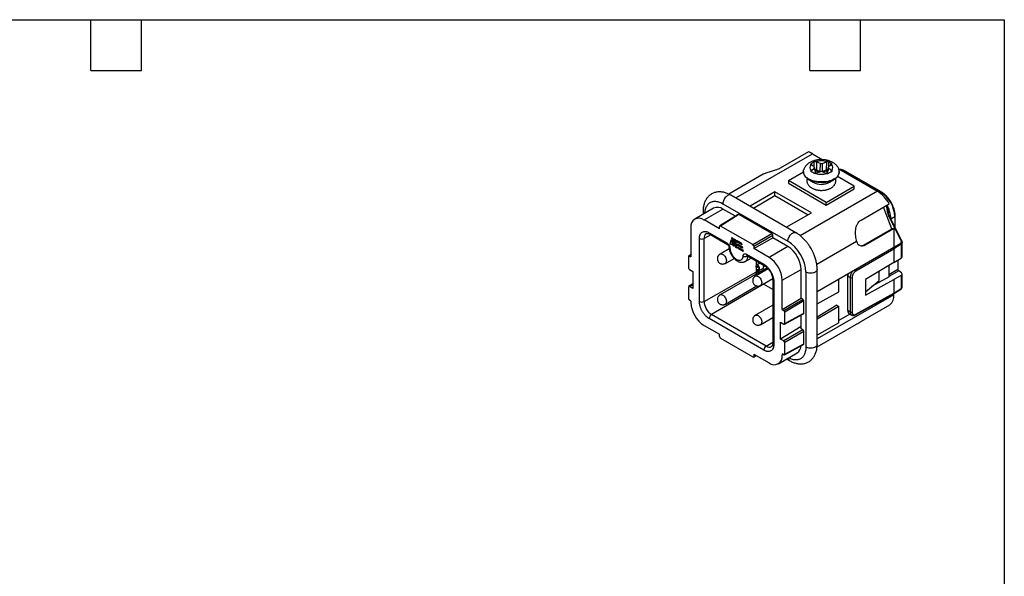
# Model space of a CAD drawing. Header units: millimetres. Extents: x 6 to 273, y 6 to 210.
# Tile 4 of 4: x 125 to 273, y 126 to 210. Entities that reach past the tile are written whole.
import ezdxf

# ---------------------------------------------------------------- set-up
doc = ezdxf.new("R2010")
doc.units = ezdxf.units.MM
doc.linetypes.add('SLD-Solid', pattern=[0])
doc.layers.add('TEXT', color=140, linetype='SLD-Solid', lineweight=25)

msp = doc.modelspace()

# ---------------------------------------------------------------- linework, layer by layer
for p, q in [((232.725, 182.766), (244.24, 189.414)), ((243.63, 189.678), (239.387, 187.229)), ((244.24, 189.414), (245.803, 188.512)), ((244.079, 187.956), (244.165, 187.66)), ((244.501, 187.426), (244.493, 188.195)), ((244.891, 188.212), (245.391, 187.971)), ((244.905, 186.955), (244.891, 188.212)), ((245.391, 187.971), (245.379, 186.726)), ((245.739, 186.717), (245.751, 187.962)), ((245.751, 187.962), (246.334, 188.199)), ((246.334, 188.199), (246.308, 186.949)), ((247.086, 187.765), (246.674, 187.429)), ((246.698, 187.448), (246.713, 188.174)), ((246.965, 187.667), (247.052, 187.979)), ((236.845, 186.328), (231.682, 183.347)), ((240.634, 185.373), (242.883, 186.671)), ((242.882, 186.749), (242.883, 186.671)), ((244.479, 187.444), (244.06, 187.732)), ((244.082, 186.9), (244.494, 187.236)), ((244.152, 186.654), (244.082, 186.9)), ((244.494, 187.236), (244.712, 186.438)), ((244.794, 186.452), (244.544, 187.361)), ((245.417, 186.703), (244.834, 186.465)), ((244.842, 186.844), (245.263, 186.64)), ((245.379, 186.726), (244.905, 186.955)), ((245.379, 186.726), (245.431, 186.706)), ((246.308, 186.949), (245.739, 186.717)), ((245.74, 186.71), (245.739, 186.717)), ((246.277, 186.452), (245.777, 186.694)), ((246.365, 186.835), (245.888, 186.641)), ((246.624, 187.357), (246.371, 186.422)), ((246.47, 186.411), (246.689, 187.221)), ((246.689, 187.221), (247.108, 186.933)), ((247.108, 186.933), (247.028, 186.661)), ((248.192, 187.133), (253.999, 183.781)), ((249.014, 186.658), (249.155, 186.74)), ((249.155, 186.74), (254.458, 183.678)), ((254.558, 183.688), (249.255, 186.75)), ((246.291, 182.107), (240.634, 185.373)), ((240.634, 185.373), (240.634, 184.964)), ((240.634, 184.964), (246.291, 181.699)), ((243.495, 185.682), (243.599, 185.607)), ((243.597, 185.608), (243.495, 185.677)), ((243.597, 185.608), (244.342, 185.132)), ((246.826, 185.132), (247.571, 185.608)), ((250.534, 184.556), (248.022, 186.006)), ((238.592, 183.694), (234.887, 181.518)), ((244.09, 180.52), (238.592, 183.694)), ((238.592, 183.122), (238.592, 183.694)), ((253.999, 183.781), (242.418, 177.095)), ((246.291, 182.107), (250.534, 184.556)), ((246.291, 181.699), (250.534, 184.148)), ((250.534, 184.148), (250.534, 184.556)), ((254.458, 183.678), (254.299, 183.586)), ((230.805, 181.903), (240.564, 176.27)), ((241.771, 177.544), (232.013, 183.177)), ((235.378, 181.234), (238.592, 183.122)), ((238.592, 183.122), (243.591, 180.237)), ((246.291, 181.699), (246.291, 182.107)), ((251.536, 179.431), (255.779, 181.88)), ((229.406, 181.225), (226.577, 179.592)), ((227.826, 180.759), (227.826, 180.313)), ((227.977, 179.454), (230.805, 181.086)), ((232.672, 180.009), (230.805, 181.086)), ((240.32, 178.381), (244.09, 180.52)), ((256.153, 178.142), (254.899, 181.373)), ((230.289, 178.119), (227.977, 179.454)), ((233.108, 180.279), (230.329, 178.561)), ((233.21, 180.27), (230.431, 178.552)), ((238.159, 177.413), (233.21, 180.27)), ((257.534, 176.42), (255.816, 179.809)), ((257.616, 176.447), (255.898, 179.836)), ((256.615, 179.943), (256.018, 179.598)), ((256.615, 179.943), (256.615, 178.422)), ((256.673, 178.306), (256.673, 180.024)), ((225.997, 178.31), (225.997, 173.926)), ((228.755, 177.531), (231.37, 176.022)), ((230.289, 178.119), (230.289, 178.47)), ((235.282, 175.751), (230.431, 178.552)), ((235.282, 175.751), (238.159, 177.413)), ((251.91, 175.693), (256.153, 178.142)), ((252.231, 175.722), (256.473, 178.171)), ((256.473, 178.171), (256.153, 178.142)), ((256.473, 178.171), (256.473, 175.33)), ((227.273, 167.204), (227.273, 176.676)), ((228.971, 177.238), (227.977, 176.674)), ((227.977, 167.202), (227.977, 176.674)), ((228.858, 177.303), (231.474, 175.793)), ((231.883, 175.828), (232.055, 176.471)), ((231.908, 175.842), (232.064, 176.427)), ((232.055, 176.471), (232.158, 175.97)), ((232.158, 175.97), (232.088, 175.709)), ((232.123, 176.722), (232.148, 176.818)), ((232.123, 176.722), (232.147, 176.736)), ((232.362, 175.551), (232.123, 176.722)), ((232.166, 176.807), (232.147, 176.736)), ((232.387, 175.565), (232.147, 176.736)), ((232.148, 176.818), (232.302, 176.729)), ((232.302, 176.729), (232.502, 175.751)), ((232.472, 176.52), (232.497, 176.616)), ((232.472, 176.52), (232.497, 176.535)), ((232.711, 175.35), (232.472, 176.52)), ((232.497, 176.616), (232.651, 176.528)), ((232.516, 176.606), (232.497, 176.535)), ((232.736, 175.364), (232.497, 176.535)), ((232.651, 176.528), (232.916, 175.231)), ((232.856, 176.409), (233.567, 175.999)), ((232.909, 176.15), (232.856, 176.409)), ((232.934, 176.164), (232.887, 176.391)), ((232.909, 176.15), (232.934, 176.164)), ((233.62, 175.74), (232.909, 176.15)), ((233.613, 175.772), (232.934, 176.164)), ((233.567, 175.999), (233.62, 175.74)), ((235.423, 175.506), (238.301, 177.168)), ((235.423, 175.155), (238.301, 176.759)), ((238.301, 176.759), (238.301, 177.168)), ((240.564, 175.453), (238.301, 176.759)), ((244.894, 172.809), (250.881, 176.266)), ((256.473, 175.35), (257.514, 175.992)), ((257.701, 173.926), (257.701, 176.117)), ((231.745, 175.123), (230.37, 174.329)), ((231.883, 175.828), (231.908, 175.842)), ((232.088, 175.709), (231.883, 175.828)), ((232.095, 175.734), (231.908, 175.842)), ((232.362, 175.551), (232.387, 175.565)), ((232.437, 175.508), (232.362, 175.551)), ((232.444, 175.533), (232.387, 175.565)), ((232.502, 175.751), (232.437, 175.508)), ((232.711, 175.35), (232.736, 175.364)), ((232.916, 175.231), (232.711, 175.35)), ((232.91, 175.264), (232.736, 175.364)), ((232.962, 175.891), (233.673, 175.48)), ((233.015, 175.631), (232.962, 175.891)), ((233.04, 175.646), (232.994, 175.873)), ((233.015, 175.631), (233.04, 175.646)), ((233.726, 175.221), (233.015, 175.631)), ((233.72, 175.253), (233.04, 175.646)), ((233.068, 175.372), (233.779, 174.962)), ((233.121, 175.113), (233.068, 175.372)), ((233.146, 175.127), (233.1, 175.354)), ((233.146, 175.127), (233.121, 175.113)), ((233.832, 174.702), (233.121, 175.113)), ((233.826, 174.735), (233.146, 175.127)), ((233.673, 175.48), (233.726, 175.221)), ((233.779, 174.962), (233.832, 174.702)), ((235.423, 175.506), (235.423, 175.155)), ((237.735, 173.82), (235.423, 175.155)), ((240.564, 175.453), (237.735, 173.82)), ((256.473, 175.33), (244.958, 168.682)), ((256.473, 175.085), (250.761, 171.787)), ((251.91, 175.693), (252.231, 175.722)), ((256.473, 175.177), (257.561, 175.848)), ((256.473, 175.177), (256.473, 175.085)), ((256.473, 175.085), (256.473, 173.048)), ((257.561, 175.848), (257.561, 173.721)), ((225.622, 173.979), (225.622, 172.237)), ((225.997, 174.276), (225.662, 174.069)), ((225.764, 174.06), (225.997, 174.205)), ((225.764, 174.06), (225.997, 173.926)), ((231.17, 172.943), (232.471, 173.694)), ((234.153, 173.227), (235.046, 173.73)), ((234.342, 174.306), (236.957, 172.796)), ((234.446, 174.077), (237.061, 172.567)), ((235.826, 172.652), (235.826, 173.28)), ((236.361, 172.972), (235.865, 172.685)), ((256.473, 173.048), (252.194, 170.535)), ((256.473, 173.048), (257.561, 173.721)), ((257.078, 173.422), (257.078, 172.05)), ((225.764, 171.992), (226.28, 171.694)), ((226.28, 171.694), (226.28, 169.168)), ((227.977, 167.202), (235.736, 171.604)), ((237.432, 172.281), (230.37, 168.205)), ((237.583, 172.124), (235.673, 171.022)), ((235.732, 171.634), (236.046, 171.816)), ((235.732, 171.634), (235.85, 171.593)), ((235.861, 172.309), (235.744, 172.413)), ((235.826, 171.689), (235.826, 172.341)), ((235.85, 171.593), (236.122, 171.75)), ((235.861, 172.309), (236.099, 172.446)), ((235.964, 171.842), (235.977, 172.011)), ((235.977, 172.011), (236.191, 172.134)), ((236.221, 171.843), (236.785, 172.169)), ((239.715, 170.391), (242.543, 172.024)), ((242.543, 167.696), (242.543, 172.024)), ((243.251, 171.616), (243.251, 160.347)), ((244.958, 160.756), (244.958, 172.024)), ((254.26, 170.377), (254.26, 171.749)), ((255.696, 172.592), (255.696, 170.956)), ((255.696, 171.28), (257.078, 172.05)), ((257.202, 171.795), (255.696, 170.956)), ((257.595, 171.506), (257.202, 171.795)), ((236.473, 169.637), (238.274, 170.676)), ((238.293, 170.433), (238.293, 160.961)), ((238.439, 170.229), (238.439, 160.757)), ((239.715, 166.006), (239.715, 170.391)), ((248.2, 168.665), (248.2, 170.554)), ((249.485, 171.109), (249.485, 165.915)), ((249.544, 171.027), (249.914, 170.814)), ((249.544, 165.834), (249.544, 171.027)), ((249.914, 170.814), (249.914, 165.62)), ((250.195, 170.813), (250.195, 165.619)), ((252.194, 170.535), (252.194, 168.165)), ((252.194, 168.165), (256.473, 170.507)), ((252.194, 168.674), (254.26, 170.377)), ((255.766, 170.915), (253.133, 169.448)), ((255.696, 170.956), (255.696, 170.876)), ((255.696, 170.956), (255.766, 170.915)), ((257.561, 171.135), (256.473, 170.507)), ((256.473, 170.507), (256.473, 168.471)), ((257.561, 171.135), (257.561, 169.143)), ((257.701, 169.338), (257.701, 171.33)), ((225.622, 169.384), (225.622, 167.642)), ((226.28, 169.857), (225.662, 169.475)), ((225.764, 169.466), (226.28, 169.785)), ((226.28, 169.168), (225.764, 169.466)), ((236.887, 169.818), (229.105, 165.247)), ((231.17, 166.819), (235.903, 169.551)), ((236.838, 169.847), (236.887, 169.818)), ((238.293, 169.006), (236.887, 169.818)), ((244.958, 166.859), (248.2, 168.665)), ((256.434, 168.38), (257.522, 169.053)), ((256.473, 168.471), (257.561, 169.143)), ((225.997, 167.262), (225.764, 167.397)), ((225.997, 167.262), (225.997, 167.042)), ((239.715, 166.006), (242.543, 167.696)), ((239.949, 165.872), (242.826, 167.533)), ((242.968, 167.288), (240.09, 165.627)), ((242.826, 167.533), (242.543, 167.696)), ((242.968, 165.432), (242.968, 167.288)), ((256.473, 168.226), (244.958, 161.578)), ((250.718, 165.195), (256.431, 168.379)), ((250.761, 165.287), (256.473, 168.471)), ((256.473, 168.226), (256.318, 168.316)), ((238.293, 166.655), (235.673, 165.143)), ((239.715, 166.006), (239.949, 165.872)), ((240.09, 163.885), (240.09, 165.627)), ((247.917, 166.645), (244.958, 164.876)), ((248.2, 166.481), (244.958, 164.544)), ((247.917, 166.645), (248.2, 166.481)), ((248.2, 164.021), (248.2, 166.481)), ((249.914, 165.62), (249.544, 165.834)), ((251.611, 164.243), (255.854, 166.692)), ((236.957, 159.901), (228.755, 164.637)), ((237.308, 160.512), (229.105, 165.247)), ((236.473, 163.757), (238.293, 164.808)), ((239.432, 164.101), (239.949, 163.803)), ((239.432, 161.575), (239.432, 164.101)), ((240.047, 163.792), (242.925, 165.339)), ((240.09, 163.885), (242.968, 165.432)), ((242.543, 163.102), (242.543, 165.134)), ((249.866, 165.309), (248.2, 164.348)), ((249.751, 165.376), (250.122, 165.161)), ((227.977, 163.613), (230.289, 162.278)), ((242.543, 163.434), (239.432, 161.575)), ((242.826, 162.938), (239.949, 161.277)), ((242.968, 162.693), (240.09, 161.032)), ((242.826, 162.938), (242.543, 163.102)), ((242.968, 160.837), (242.968, 162.693)), ((244.942, 160.385), (250.88, 163.813)), ((248.2, 164.021), (244.958, 162.149)), ((230.289, 161.927), (230.289, 162.278)), ((230.431, 161.682), (235.282, 158.881)), ((239.949, 161.277), (239.432, 161.575)), ((237.308, 160.512), (238.293, 161.091)), ((240.047, 159.197), (242.925, 160.745)), ((240.09, 159.29), (240.09, 161.032)), ((240.09, 159.29), (242.968, 160.837)), ((235.38, 158.87), (235.8, 159.096)), ((235.423, 159.314), (237.735, 157.979)), ((235.423, 159.314), (235.423, 158.963)), ((235.423, 158.963), (235.738, 159.132)), ((239.135, 157.841), (241.963, 159.474)), ((239.949, 159.208), (239.715, 159.343)), ((239.715, 159.343), (239.715, 159.123)), ((239.906, 159.233), (239.715, 159.123)), ((240.383, 158.561), (240.771, 158.338))]:
    msp.add_line(p, q)
at = {"flags": 128}
for points in [[(247.496, 185.619), (247.282, 185.508), (247.048, 185.411), (246.799, 185.328), (246.535, 185.261), (246.261, 185.211), (245.978, 185.178), (245.692, 185.163), (245.404, 185.165), (245.118, 185.185), (244.838, 185.222), (244.566, 185.277), (244.306, 185.347), (244.06, 185.433), (243.831, 185.534), (243.622, 185.649), (243.436, 185.775), (243.273, 185.912), (243.137, 186.059), (243.029, 186.213), (242.949, 186.372), (242.9, 186.536), (242.881, 186.702), (242.882, 186.768)], [(242.882, 186.768), (242.892, 186.868), (242.927, 187.012)], [(247.713, 185.706), (247.669, 185.674), (247.479, 185.552)], [(232.013, 183.177), (231.967, 183.199), (231.866, 183.222), (231.754, 183.218), (231.635, 183.186), (231.513, 183.128), (231.39, 183.044), (231.271, 182.939), (231.159, 182.814), (231.058, 182.674), (230.971, 182.523), (230.9, 182.366), (230.848, 182.207), (230.816, 182.051), (230.805, 181.903)], [(240.564, 176.27), (240.574, 176.418), (240.606, 176.574), (240.658, 176.733), (240.729, 176.89), (240.816, 177.041), (240.917, 177.181), (241.029, 177.306), (241.148, 177.411), (241.271, 177.494), (241.393, 177.553), (241.512, 177.585), (241.624, 177.589), (241.725, 177.566), (241.771, 177.544)], [(251.58, 175.558), (251.727, 175.605), (251.91, 175.693)], [(230.37, 174.329), (230.456, 174.36), (230.554, 174.364), (230.66, 174.34), (230.77, 174.289), (230.88, 174.213), (230.987, 174.114), (231.084, 173.998), (231.17, 173.867), (231.24, 173.727), (231.293, 173.584), (231.325, 173.443), (231.336, 173.309)], [(244.958, 172.025), (244.954, 171.974), (244.924, 171.874), (244.864, 171.78), (244.777, 171.693), (244.665, 171.616), (244.531, 171.551), (244.38, 171.501), (244.216, 171.466), (244.045, 171.449), (243.87, 171.449), (243.699, 171.466), (243.535, 171.501), (243.384, 171.551), (243.251, 171.616)], [(235.674, 171.022), (235.759, 171.054), (235.857, 171.058), (235.963, 171.034), (236.073, 170.983), (236.184, 170.906), (236.29, 170.808), (236.388, 170.691), (236.473, 170.56), (236.544, 170.421), (236.596, 170.278), (236.628, 170.137), (236.639, 170.003)], [(230.37, 168.205), (230.456, 168.236), (230.554, 168.24), (230.66, 168.216), (230.77, 168.165), (230.88, 168.089), (230.987, 167.99), (231.084, 167.874), (231.17, 167.743), (231.24, 167.603), (231.293, 167.46), (231.325, 167.319), (231.336, 167.185)], [(235.674, 165.143), (235.759, 165.175), (235.857, 165.179), (235.963, 165.155), (236.073, 165.103), (236.184, 165.027), (236.29, 164.929), (236.388, 164.812), (236.473, 164.681), (236.544, 164.542), (236.596, 164.399), (236.628, 164.257), (236.639, 164.124)], [(244.958, 160.756), (244.954, 160.705), (244.924, 160.606), (244.864, 160.512), (244.777, 160.424), (244.665, 160.347), (244.531, 160.283), (244.38, 160.232), (244.216, 160.198), (244.045, 160.181), (243.87, 160.181), (243.699, 160.198), (243.535, 160.232), (243.384, 160.283), (243.251, 160.347)]]:
    msp.add_lwpolyline(points, dxfattribs=at)
for centre, radius, start, end in [((242.869, 187.082), 2.705, 59.54353, 73.66797), ((244.738, 186.977), 0.169, 308.06893, 352.55121), ((245.212, 186.749), 0.168, 336.78638, 352.19305), ((246.491, 186.969), 0.184, 186.2973, 226.69945), ((247.054, 186.75), 1.215, 291.31235, 12.54769), ((248.062, 184.936), 2.109, 58.78465, 81.10935), ((249.213, 186.658), 0.101, 65.69288, 125.61758), ((245.59, 189.16), 4.073, 240.71378, 297.63342), ((245.584, 187.322), 2.517, 240.44712, 299.55288), ((251.308, 179.476), 5.076, 28.27328, 57.99238), ((254.516, 183.602), 0.0956, 63.50554, 127.30715), ((251.945, 179.737), 4.674, 2.52416, 57.47584), ((228.285, 180.795), 0.461, 184.52836, 234.02792), ((229.987, 179.959), 1.393, 54.01716, 114.67238), ((227.208, 178.499), 1.226, 51.13075, 188.88), ((255.911, 179.659), 0.178, 94.31359, 122.36585), ((256.575, 180.033), 0.0983, 293.64526, 355.54692), ((228.765, 176.757), 0.792, 124.57536, 185.99837), ((228.993, 177.501), 0.24, 172.77901, 235.90881), ((227.626, 177.359), 0.77, 242.63358, 297.07778), ((231.608, 175.991), 0.24, 172.74694, 236.22975), ((257.274, 175.833), 0.288, 2.95623, 33.43067), ((257.629, 176.27), 0.178, 94.31359, 122.36585), ((231.937, 175.4), 0.22, 184.84186, 250.64002), ((238.256, 171.835), 4.291, 2.52416, 57.47584), ((230.955, 173.261), 0.384, 304.02281, 7.2592), ((234.22, 174.689), 0.741, 239.82835, 295.76429), ((233.635, 173.985), 0.917, 304.17636, 2.60617), ((234.58, 174.276), 0.24, 172.77901, 235.90881), ((235.428, 170.202), 4.291, 2.52416, 57.47584), ((237.195, 172.766), 0.239, 172.7322, 236.37784), ((250.447, 171.77), 0.314, 3.1521, 42.92908), ((236.259, 169.954), 0.384, 304.02281, 7.2592), ((238.532, 170.45), 0.24, 184.01801, 247.23344), ((249.581, 171.116), 0.0959, 184.04218, 247.26239), ((250.785, 171.008), 1.242, 163.6327, 179.13138), ((250.055, 171.087), 0.308, 242.63358, 297.07778), ((257.463, 169.132), 0.0988, 307.03295, 6.40148), ((230.284, 167.231), 4.291, 182.52416, 237.47584), ((227.626, 167.887), 0.77, 242.63358, 297.07778), ((230.418, 167.308), 2.443, 182.48735, 237.51265), ((230.955, 167.137), 0.384, 304.02281, 7.2592), ((254.642, 168.074), 1.838, 311.2686, 4.74496), ((249.585, 165.925), 0.101, 185.6948, 245.62534), ((250.031, 165.778), 0.49, 173.50002, 235.1878), ((250.055, 165.893), 0.308, 242.63358, 297.07778), ((229.523, 164.601), 0.769, 122.91809, 177.3706), ((236.259, 164.075), 0.384, 304.02281, 7.2592), ((250.665, 165.275), 0.0967, 303.33676, 6.89024), ((237.726, 159.866), 0.769, 122.91809, 177.3706), ((237.774, 161.155), 0.794, 234.0438, 294.98101), ((238.532, 160.979), 0.24, 184.09434, 247.2258), ((241.214, 160.56), 1.32, 304.58745, 358.89665), ((238.504, 158.934), 1.226, 231.13075, 8.88), ((241.031, 158.718), 0.461, 185.92405, 235.51648)]:
    msp.add_arc(centre, radius, start, end)
for centre, major_axis, ratio, start_param, end_param in [((244.298, 187.842), (0.308, -0.001), 0.5615104, 3.5881386, 3.828202), ((244.702, 188.075), (0.3, -0.001), 0.5935013, 0.8890456, 1.1291091), ((245.581, 188.108), (0.3, 0.001), 0.5913629, 4.0238054, 5.3133246), ((246.503, 188.053), (0.3, 0.001), 0.5921964, 1.9377762, 2.1681536), ((246.832, 187.863), (0.308, 0.001), 0.5627326, 5.6770137, 5.9073911), ((244.336, 186.802), (0.308, 0.001), 0.5627326, 2.535421, 2.7657985), ((244.241, 187.334), (0.307, 0.001), 0.563543, 5.6782129, 6.9677321), ((244.665, 186.612), (0.3, 0.001), 0.5921964, 5.0793689, 5.3097463), ((245.587, 186.557), (0.3, 0.001), 0.5913629, 0.8822127, 2.1717319), ((246.466, 186.59), (0.3, -0.001), 0.5935013, 4.0306383, 4.2707017), ((246.927, 187.331), (0.307, 0.001), 0.563543, 2.5366202, 3.8261394), ((246.87, 186.823), (0.308, -0.001), 0.5615104, 0.4465459, 0.6866094), ((233.21, 180.107), (-0.1, 0.173), 0.5772057, 5.4980207, 6.3006347), ((230.431, 178.388), (-0.1, 0.173), 0.5772057, 5.4980207, 7.0685124), ((238.159, 177.249), (-0.1, 0.173), 0.5775574, 3.9272244, 5.4977162), ((252.231, 177.608), (0.85, 1.998), 0.5657585, 2.5187215, 3.7863868), ((235.282, 175.588), (-0.1, 0.173), 0.5775574, 3.9272244, 5.4977162), ((256.332, 175.166), (-0.1, 0.173), 0.5774255, 3.9271102, 5.0738788), ((256.332, 175.259), (-0.1, 0.173), 0.5772168, 3.9269107, 4.6652156), ((225.764, 173.897), (-0.1, 0.173), 0.5772057, 5.4980207, 7.0685124), ((257.201, 173.921), (0.5, 0.008), 0.5872749, 5.5062053, 6.2741501), ((225.764, 172.155), (-0.1, 0.173), 0.5775574, 0.7856318, 2.3561235), ((257.202, 171.959), (-0.083, 0.182), 0.5041628, 0.8346707, 2.4054671), ((257.201, 171.335), (0.5, -0.007), 0.5671246, 5.5236663, 6.9548363), ((225.764, 169.302), (-0.1, 0.173), 0.5772057, 5.4980207, 7.0685124), ((225.764, 167.56), (-0.1, 0.173), 0.5775574, 0.7856318, 2.3561235), ((242.826, 167.37), (-0.1, 0.173), 0.5775574, 3.9272244, 5.4977162), ((256.331, 168.552), (-0.101, 0.172), 0.5772721, 3.1285046, 3.9226198), ((239.948, 165.708), (-0.1, 0.173), 0.5775574, 3.9272244, 5.4977162), ((242.826, 165.514), (-0.1, 0.173), 0.5772057, 3.1241433, 3.9269197), ((239.948, 163.966), (-0.1, 0.173), 0.5772057, 2.356428, 3.9269197), ((242.826, 162.775), (-0.1, 0.173), 0.5775574, 3.9272244, 5.4977162), ((230.431, 161.845), (-0.1, 0.173), 0.5775574, 0.7856318, 2.3561235), ((239.948, 161.114), (-0.1, 0.173), 0.5775574, 3.9272244, 5.4977162), ((242.826, 160.919), (-0.1, 0.173), 0.5772057, 3.1241433, 3.9269197), ((235.282, 159.045), (-0.1, 0.173), 0.5772057, 2.356428, 3.9269197), ((239.948, 159.372), (-0.1, 0.173), 0.5772057, 2.356428, 3.9269197)]:
    msp.add_ellipse(centre, major_axis=major_axis, ratio=ratio, start_param=start_param, end_param=end_param)
for points, knots in [([(245.584, 188.518), (245.493, 188.516), (245.364, 188.514), (245.175, 188.498), (245.013, 188.479), (244.823, 188.446), (244.628, 188.402), (244.428, 188.344), (244.228, 188.273), (244.032, 188.186), (243.842, 188.086), (243.661, 187.97), (243.492, 187.839), (243.339, 187.694), (243.202, 187.536), (243.086, 187.365), (242.992, 187.191), (242.949, 187.07), (242.929, 187.012)], [0, 0, 0, 0, 0.0781622, 0.1103815, 0.1637216, 0.2190366, 0.2783621, 0.3402785, 0.4042732, 0.469924, 0.5368829, 0.6046937, 0.6728386, 0.7408218, 0.8082526, 0.8749486, 0.9409536, 1, 1, 1, 1]), ([(244.02, 187.767), (243.993, 187.799), (243.985, 187.833), (244.006, 187.898), (244.035, 187.93), (244.079, 187.956)], [0, 0, 0, 0, 0.5, 0.5, 1, 1, 1, 1]), ([(244.493, 188.195), (244.536, 188.219), (244.592, 188.237), (244.712, 188.253), (244.775, 188.251), (244.831, 188.235)], [0, 0, 0, 0, 0.5, 0.5, 1, 1, 1, 1]), ([(248.237, 187.016), (248.233, 187.029), (248.21, 187.113), (248.143, 187.254), (248.037, 187.438), (247.908, 187.606), (247.759, 187.765), (247.588, 187.91), (247.399, 188.042), (247.194, 188.158), (246.978, 188.258), (246.756, 188.34), (246.532, 188.404), (246.313, 188.452), (246.12, 188.483), (245.946, 188.503), (245.774, 188.515), (245.651, 188.517), (245.584, 188.518)], [0, 0, 0, 0, 0.0131162, 0.0845616, 0.151219, 0.2196522, 0.2900085, 0.3621314, 0.4354809, 0.5092389, 0.5824967, 0.6544047, 0.7242735, 0.7904764, 0.8511868, 0.8945382, 0.9424197, 1, 1, 1, 1]), ([(246.395, 188.219), (246.449, 188.231), (246.508, 188.231), (246.62, 188.214), (246.672, 188.197), (246.713, 188.174)], [0, 0, 0, 0, 0.5, 0.5, 1, 1, 1, 1]), ([(247.052, 187.979), (247.093, 187.954), (247.121, 187.925), (247.145, 187.864), (247.141, 187.832), (247.119, 187.801)], [0, 0, 0, 0, 0.5, 0.5, 1, 1, 1, 1]), ([(239.387, 187.229), (239.339, 187.202), (239.212, 187.133), (238.974, 187.031), (238.679, 186.928), (238.368, 186.836), (238.048, 186.748), (237.721, 186.659), (237.406, 186.566), (237.123, 186.463), (236.936, 186.383), (236.86, 186.334), (236.846, 186.326)], [0, 0, 0, 0, 0.0669104, 0.1742872, 0.2851514, 0.39242, 0.5023175, 0.6190214, 0.7391346, 0.8543853, 0.9738724, 1, 1, 1, 1]), ([(242.884, 186.657), (242.884, 186.63), (242.883, 186.538), (242.923, 186.392), (242.993, 186.225), (243.09, 186.067), (243.221, 185.91), (243.356, 185.779), (243.459, 185.707), (243.495, 185.682)], [0, 0, 0, 0, 0.0768175, 0.253317, 0.4128401, 0.5684908, 0.7335105, 0.9077496, 1, 1, 1, 1]), ([(244.116, 186.675), (244.075, 186.698), (244.047, 186.729), (244.023, 186.797), (244.027, 186.833), (244.049, 186.864)], [0, 0, 0, 0, 0.5, 0.5, 1, 1, 1, 1]), ([(244.773, 186.446), (244.719, 186.434), (244.66, 186.429), (244.548, 186.44), (244.496, 186.455), (244.455, 186.48)], [0, 0, 0, 0, 0.5, 0.5, 1, 1, 1, 1]), ([(244.905, 186.955), (244.875, 186.965), (244.814, 186.985), (244.719, 186.993), (244.666, 186.985), (244.648, 186.983)], [0, 0, 0, 0, 0.3986024, 0.7960766, 1, 1, 1, 1]), ([(244.68, 186.867), (244.689, 186.869), (244.721, 186.874), (244.781, 186.868), (244.822, 186.852), (244.842, 186.844)], [0, 0, 0, 0, 0.15942485, 0.57693189, 1, 1, 1, 1]), ([(246.52, 186.972), (246.514, 186.973), (246.476, 186.979), (246.398, 186.973), (246.338, 186.957), (246.308, 186.949)], [0, 0, 0, 0, 0.07500162, 0.53694726, 1, 1, 1, 1]), ([(246.675, 186.457), (246.632, 186.431), (246.576, 186.415), (246.456, 186.406), (246.393, 186.414), (246.337, 186.43)], [0, 0, 0, 0, 0.5, 0.5, 1, 1, 1, 1]), ([(246.365, 186.835), (246.385, 186.842), (246.423, 186.855), (246.467, 186.855), (246.488, 186.855)], [0, 0, 0, 0, 0.5279362, 1, 1, 1, 1]), ([(247.148, 186.898), (247.175, 186.866), (247.183, 186.827), (247.162, 186.754), (247.133, 186.72), (247.089, 186.696)], [0, 0, 0, 0, 0.5, 0.5, 1, 1, 1, 1]), ([(247.72, 185.714), (247.755, 185.742), (247.836, 185.806), (247.95, 185.917), (248.072, 186.059), (248.186, 186.239), (248.266, 186.461), (248.305, 186.636), (248.287, 186.734), (248.285, 186.744)], [0, 0, 0, 0, 0.091321, 0.2134407, 0.3565594, 0.5307478, 0.7360686, 0.9724693, 1, 1, 1, 1]), ([(249.255, 186.747), (249.226, 186.764), (249.138, 186.816), (248.99, 186.886), (248.81, 186.957), (248.63, 187.008), (248.473, 187.039), (248.379, 187.044), (248.342, 187.046)], [0, 0, 0, 0, 0.0928465, 0.2871978, 0.4826942, 0.6791703, 0.8765526, 1, 1, 1, 1]), ([(243.464, 185.704), (243.46, 185.693), (243.436, 185.63), (243.415, 185.509), (243.405, 185.342), (243.424, 185.171), (243.469, 185.006), (243.54, 184.849), (243.632, 184.702), (243.747, 184.565), (243.882, 184.437), (244.037, 184.322), (244.207, 184.221), (244.389, 184.134), (244.579, 184.062), (244.771, 184.005), (244.959, 183.963), (245.127, 183.936), (245.28, 183.918), (245.428, 183.908), (245.531, 183.906), (245.584, 183.906)], [0, 0, 0, 0, 0.0123168, 0.0677881, 0.1239516, 0.1815641, 0.2413695, 0.2975101, 0.3551959, 0.4145111, 0.4751489, 0.5364758, 0.5977897, 0.6584215, 0.7179434, 0.7757769, 0.8303472, 0.8793944, 0.9159529, 0.9571493, 1, 1, 1, 1]), ([(245.584, 183.906), (245.665, 183.907), (245.78, 183.91), (245.948, 183.925), (246.091, 183.943), (246.258, 183.973), (246.428, 184.013), (246.6, 184.066), (246.77, 184.13), (246.934, 184.207), (247.09, 184.296), (247.236, 184.398), (247.368, 184.512), (247.485, 184.637), (247.584, 184.774), (247.663, 184.92), (247.721, 185.074), (247.755, 185.236), (247.763, 185.403), (247.747, 185.564), (247.716, 185.666), (247.701, 185.713)], [0, 0, 0, 0, 0.0659067, 0.0929249, 0.1376127, 0.1838397, 0.2332802, 0.2847142, 0.3376951, 0.3918748, 0.4470024, 0.5028201, 0.5589822, 0.615154, 0.6710421, 0.7265231, 0.781727, 0.8370354, 0.8930338, 0.9504771, 1, 1, 1, 1]), ([(247.569, 185.607), (247.614, 185.636), (247.667, 185.671), (247.713, 185.708), (247.72, 185.714)], [0, 0, 0, 0, 0.8301284, 1, 1, 1, 1]), ([(232.012, 183.176), (231.943, 183.215), (231.792, 183.3), (231.555, 183.41), (231.302, 183.507), (231.047, 183.584), (230.791, 183.639), (230.536, 183.672), (230.284, 183.681), (230.035, 183.667), (229.792, 183.628), (229.555, 183.566), (229.326, 183.479), (229.107, 183.367), (228.899, 183.231), (228.704, 183.07), (228.523, 182.884), (228.358, 182.673), (228.217, 182.446), (228.1, 182.207), (228.005, 181.96), (227.93, 181.699), (227.874, 181.424), (227.839, 181.138), (227.824, 180.916), (227.827, 180.787), (227.828, 180.758)], [0, 0, 0, 0, 0.03627869, 0.07926125, 0.12233484, 0.16536433, 0.20821179, 0.25076003, 0.29293858, 0.33474237, 0.37623696, 0.41755212, 0.45886979, 0.50041251, 0.5424351, 0.58517462, 0.62888695, 0.67388307, 0.7204751, 0.7632474, 0.80687209, 0.85125656, 0.89623543, 0.9415997, 0.98713906, 1, 1, 1, 1]), ([(256.057, 182.11), (256.006, 182.194), (255.936, 182.312), (255.823, 182.48), (255.722, 182.619), (255.598, 182.779), (255.462, 182.938), (255.314, 183.095), (255.158, 183.246), (254.994, 183.388), (254.824, 183.518), (254.678, 183.618), (254.589, 183.669), (254.558, 183.686)], [0, 0, 0, 0, 0.1256075, 0.1764733, 0.2607155, 0.3478414, 0.4409457, 0.5376885, 0.637139, 0.738569, 0.8414824, 0.9455344, 1, 1, 1, 1]), ([(228.126, 180.486), (228.129, 180.568), (228.136, 180.777), (228.197, 181.08), (228.293, 181.371), (228.416, 181.609), (228.554, 181.803), (228.716, 181.966), (228.902, 182.097), (229.108, 182.193), (229.331, 182.252), (229.567, 182.275), (229.835, 182.261), (230.135, 182.2), (230.468, 182.084), (230.693, 181.963), (230.805, 181.903)], [0, 0, 0, 0, 0.05303571, 0.13494363, 0.21753066, 0.28370884, 0.34997789, 0.41756423, 0.48524337, 0.55282971, 0.62050885, 0.68668704, 0.7529561, 0.8355041, 0.91741202, 1, 1, 1, 1]), ([(256.672, 180.025), (256.673, 180.038), (256.675, 180.125), (256.663, 180.292), (256.636, 180.524), (256.592, 180.759), (256.533, 180.995), (256.462, 181.225), (256.382, 181.441), (256.303, 181.628), (256.226, 181.794), (256.147, 181.95), (256.087, 182.056), (256.057, 182.11)], [0, 0, 0, 0, 0.0210331, 0.1348577, 0.2480555, 0.3603697, 0.4713129, 0.5798044, 0.6829037, 0.7749352, 0.8434172, 0.920637, 1, 1, 1, 1]), ([(255.816, 179.809), (255.788, 179.867), (255.732, 179.984), (255.661, 180.172), (255.597, 180.373), (255.542, 180.589), (255.495, 180.818), (255.456, 181.065), (255.426, 181.311), (255.406, 181.512), (255.397, 181.623), (255.394, 181.659)], [0, 0, 0, 0, 0.0971167, 0.1998122, 0.3086793, 0.4242158, 0.5468383, 0.6770373, 0.8207422, 0.9423451, 1, 1, 1, 1]), ([(255.647, 180.549), (255.624, 180.64), (255.558, 180.9), (255.49, 181.276), (255.434, 181.556), (255.412, 181.669)], [0, 0, 0, 0, 0.2431433, 0.6945464, 1, 1, 1, 1]), ([(255.447, 181.689), (255.471, 181.638), (255.54, 181.489), (255.639, 181.236), (255.741, 180.937), (255.824, 180.641), (255.888, 180.354), (255.932, 180.078), (255.955, 179.864), (255.958, 179.748), (255.959, 179.715)], [0, 0, 0, 0, 0.0780702, 0.2281964, 0.3760172, 0.5215549, 0.6648331, 0.8058767, 0.9447116, 1, 1, 1, 1]), ([(255.898, 179.836), (255.839, 179.968), (255.721, 180.235), (255.652, 180.516), (255.617, 180.659)], [0, 0, 0, 0, 0.4948001, 1, 1, 1, 1]), ([(250.881, 176.266), (250.851, 176.375), (250.824, 176.495), (250.776, 176.759), (250.755, 176.903), (250.725, 177.202), (250.717, 177.36), (250.716, 177.679), (250.724, 177.837), (250.762, 178.152), (250.791, 178.304), (250.874, 178.591), (250.927, 178.728), (251.124, 179.098), (251.308, 179.3), (251.536, 179.431)], [0, 0, 0, 0, 0.125, 0.125, 0.25, 0.25, 0.375, 0.375, 0.5, 0.5, 0.625, 0.625, 0.75, 0.75, 1, 1, 1, 1]), ([(227.273, 176.676), (227.273, 176.711), (227.274, 176.783), (227.283, 176.884), (227.298, 176.982), (227.318, 177.075), (227.344, 177.163), (227.399, 177.308), (227.507, 177.487), (227.7, 177.647), (227.935, 177.734), (228.171, 177.739), (228.385, 177.695), (228.569, 177.631), (228.693, 177.565), (228.755, 177.531)], [0, 0, 0, 0, 0.0402772, 0.0802444, 0.1200601, 0.1598847, 0.1998785, 0.2401995, 0.3700471, 0.5000575, 0.6299051, 0.7599157, 0.8401225, 0.9197227, 1, 1, 1, 1]), ([(228.312, 177.407), (228.332, 177.416), (228.374, 177.436), (228.48, 177.443), (228.609, 177.417), (228.741, 177.366), (228.818, 177.324), (228.858, 177.303)], [0, 0, 0, 0, 0.1995932, 0.4301092, 0.6952673, 0.8424131, 1, 1, 1, 1]), ([(244.037, 175.172), (243.975, 175.276), (243.887, 175.423), (243.748, 175.635), (243.625, 175.812), (243.471, 176.018), (243.303, 176.226), (243.121, 176.436), (242.925, 176.641), (242.719, 176.841), (242.503, 177.031), (242.279, 177.21), (242.046, 177.374), (241.876, 177.485), (241.783, 177.536), (241.77, 177.543)], [0, 0, 0, 0, 0.1048076, 0.1476646, 0.2186825, 0.2923366, 0.3712633, 0.4535281, 0.5383786, 0.625227, 0.7136707, 0.8034197, 0.8942535, 0.9859872, 1, 1, 1, 1]), ([(231.37, 176.022), (231.386, 176.012), (231.417, 175.993), (231.464, 175.958), (231.51, 175.919), (231.569, 175.861), (231.639, 175.779), (231.713, 175.668), (231.776, 175.55), (231.823, 175.428), (231.855, 175.307), (231.861, 175.231), (231.865, 175.193)], [0, 0, 0, 0, 0.0627823, 0.1251371, 0.1876397, 0.2508616, 0.3752748, 0.5006204, 0.6249757, 0.7503396, 0.8749265, 1, 1, 1, 1]), ([(257.514, 175.992), (257.524, 175.999), (257.543, 176.012), (257.566, 176.041), (257.583, 176.076), (257.593, 176.117), (257.599, 176.166), (257.597, 176.226), (257.585, 176.291), (257.564, 176.357), (257.544, 176.399), (257.534, 176.42)], [0, 0, 0, 0, 0.0864554, 0.1720093, 0.2597763, 0.3526486, 0.453078, 0.5842515, 0.7254538, 0.8602696, 1, 1, 1, 1]), ([(257.696, 176.136), (257.698, 176.121), (257.708, 176.053), (257.671, 175.941), (257.597, 175.878), (257.561, 175.848)], [0, 0, 0, 0, 0.1218871, 0.5789316, 1, 1, 1, 1]), ([(257.7, 176.13), (257.695, 176.183), (257.684, 176.291), (257.639, 176.394), (257.616, 176.447)], [0, 0, 0, 0, 0.4934147, 1, 1, 1, 1]), ([(231.474, 175.793), (231.505, 175.771), (231.566, 175.727), (231.645, 175.618), (231.703, 175.496), (231.713, 175.416), (231.719, 175.376)], [0, 0, 0, 0, 0.251022, 0.4973831, 0.7451143, 1, 1, 1, 1]), ([(231.722, 175.34), (231.722, 175.328), (231.724, 175.255), (231.744, 175.118), (231.782, 174.936), (231.832, 174.763), (231.886, 174.614), (231.942, 174.481), (232.002, 174.356), (232.05, 174.27), (232.075, 174.226)], [0, 0, 0, 0, 0.0323728, 0.2008259, 0.3641164, 0.5178642, 0.6569805, 0.7600999, 0.8759586, 1, 1, 1, 1]), ([(231.865, 175.193), (231.866, 175.164), (231.87, 175.106), (231.881, 175.017), (231.898, 174.925), (231.92, 174.833), (231.962, 174.686), (232.038, 174.485), (232.167, 174.239), (232.322, 174.01), (232.548, 173.749), (232.856, 173.505), (233.164, 173.393), (233.39, 173.393), (233.545, 173.444), (233.674, 173.541), (233.758, 173.666), (233.809, 173.795), (233.837, 173.914), (233.844, 174.003), (233.848, 174.048)], [0, 0, 0, 0, 0.0242225, 0.0482593, 0.0722406, 0.0962974, 0.1205596, 0.1853875, 0.2503379, 0.3151657, 0.3801161, 0.5000227, 0.6199292, 0.6847572, 0.7497076, 0.8145354, 0.8794858, 0.9197308, 0.9596997, 1, 1, 1, 1]), ([(244.956, 172.025), (244.955, 172.097), (244.955, 172.268), (244.932, 172.545), (244.891, 172.852), (244.832, 173.16), (244.756, 173.467), (244.666, 173.769), (244.564, 174.062), (244.455, 174.335), (244.351, 174.569), (244.25, 174.778), (244.15, 174.973), (244.075, 175.105), (244.037, 175.172)], [0, 0, 0, 0, 0.0706534, 0.1687294, 0.2662248, 0.3629736, 0.4587611, 0.5532005, 0.6454237, 0.733016, 0.8107538, 0.8685643, 0.9337873, 1, 1, 1, 1]), ([(230.077, 174.036), (230.054, 173.99), (230.021, 173.926), (229.991, 173.823), (229.973, 173.729), (229.967, 173.613), (229.98, 173.489), (230.015, 173.362), (230.072, 173.236), (230.153, 173.12), (230.255, 173.018), (230.375, 172.935), (230.51, 172.874), (230.656, 172.839), (230.803, 172.832), (230.945, 172.852), (231.068, 172.888), (231.139, 172.928), (231.169, 172.945)], [0, 0, 0, 0, 0.0728691, 0.1031896, 0.1542977, 0.2090675, 0.2689476, 0.3322896, 0.3980751, 0.4655406, 0.5341952, 0.6037618, 0.6741318, 0.7453556, 0.8176908, 0.8840835, 0.9501502, 1, 1, 1, 1]), ([(230.371, 174.327), (230.362, 174.322), (230.315, 174.299), (230.251, 174.247), (230.177, 174.175), (230.122, 174.108), (230.091, 174.058), (230.077, 174.036)], [0, 0, 0, 0, 0.0757696, 0.3769245, 0.5820428, 0.8138451, 1, 1, 1, 1]), ([(232.075, 174.226), (232.114, 174.161), (232.169, 174.069), (232.261, 173.941), (232.344, 173.835), (232.447, 173.716), (232.562, 173.6), (232.688, 173.489), (232.822, 173.387), (232.964, 173.296), (233.113, 173.22), (233.268, 173.16), (233.425, 173.119), (233.584, 173.098), (233.743, 173.099), (233.898, 173.124), (234.035, 173.166), (234.114, 173.209), (234.148, 173.228)], [0, 0, 0, 0, 0.08039917, 0.11340778, 0.16798512, 0.22442538, 0.28479487, 0.34761632, 0.41236243, 0.47860841, 0.5460055, 0.61402914, 0.6821836, 0.75001592, 0.81731662, 0.88423911, 0.95127801, 1, 1, 1, 1]), ([(233.848, 174.048), (233.849, 174.066), (233.851, 174.1), (233.86, 174.148), (233.874, 174.193), (233.897, 174.247), (233.937, 174.303), (233.999, 174.349), (234.073, 174.374), (234.157, 174.375), (234.248, 174.355), (234.311, 174.322), (234.342, 174.306)], [0, 0, 0, 0, 0.0627823, 0.1251371, 0.1876397, 0.2508616, 0.3752748, 0.5006204, 0.6249757, 0.7503396, 0.8749265, 1, 1, 1, 1]), ([(235.797, 171.337), (235.781, 171.377), (235.743, 171.48), (235.736, 171.576), (235.732, 171.634)], [0, 0, 0, 0, 0.3884057, 1, 1, 1, 1]), ([(236.181, 171.828), (236.226, 171.838), (236.259, 171.866), (236.304, 171.959), (236.314, 172.021), (236.312, 172.166), (236.3, 172.242), (236.254, 172.396), (236.221, 172.466), (236.135, 172.59), (236.088, 172.636), (235.987, 172.697), (235.94, 172.708), (235.859, 172.69), (235.824, 172.66), (235.771, 172.564), (235.753, 172.498), (235.744, 172.413)], [0, 0, 0, 0, 0.125, 0.125, 0.25, 0.25, 0.375, 0.375, 0.5, 0.5, 0.625, 0.625, 0.75, 0.75, 0.875, 0.875, 1, 1, 1, 1]), ([(235.85, 171.593), (235.855, 171.546), (235.862, 171.48), (235.884, 171.41), (235.89, 171.391)], [0, 0, 0, 0, 0.7229468, 1, 1, 1, 1]), ([(235.861, 172.309), (235.876, 172.465), (235.925, 172.533), (236.027, 172.513), (236.067, 172.486), (236.13, 172.41), (236.156, 172.355), (236.181, 172.271), (236.186, 172.242), (236.192, 172.183), (236.193, 172.151), (236.188, 172.069), (236.176, 172.029), (236.135, 171.98), (236.105, 171.972), (236.061, 171.973), (236.039, 171.977), (236.015, 171.988), (235.998, 171.996), (235.991, 172), (235.977, 172.011)], [0, 0, 0, 0, 0.25, 0.25, 0.375, 0.375, 0.5, 0.5, 0.5625, 0.5625, 0.625, 0.625, 0.75, 0.75, 0.875, 0.875, 0.9375, 0.96875, 0.96875, 1, 1, 1, 1]), ([(236.208, 171.575), (236.206, 171.582), (236.197, 171.623), (236.167, 171.687), (236.121, 171.756), (236.076, 171.8), (236.021, 171.833), (235.985, 171.839), (235.964, 171.842)], [0, 0, 0, 0, 0.0540833, 0.3202923, 0.4758918, 0.6246635, 0.7842326, 1, 1, 1, 1]), ([(236.303, 171.63), (236.292, 171.661), (236.264, 171.735), (236.212, 171.794), (236.181, 171.828)], [0, 0, 0, 0, 0.4213308, 1, 1, 1, 1]), ([(236.746, 172.154), (236.776, 172.12), (236.829, 172.061), (236.856, 171.987), (236.868, 171.956)], [0, 0, 0, 0, 0.5789174, 1, 1, 1, 1]), ([(236.818, 172.708), (236.831, 172.672), (236.86, 172.592), (236.878, 172.472), (236.88, 172.353), (236.857, 172.256), (236.825, 172.192), (236.792, 172.178), (236.783, 172.174)], [0, 0, 0, 0, 0.1600582, 0.3570153, 0.5584039, 0.7477137, 0.9267522, 1, 1, 1, 1]), ([(236.957, 172.796), (236.989, 172.778), (237.051, 172.74), (237.143, 172.677), (237.235, 172.607), (237.326, 172.531), (237.415, 172.45), (237.568, 172.297), (237.777, 172.053), (238.012, 171.694), (238.205, 171.311), (238.327, 170.968), (238.397, 170.681), (238.433, 170.448), (238.437, 170.302), (238.439, 170.229)], [0, 0, 0, 0, 0.0402772, 0.0802444, 0.1200601, 0.1598847, 0.1998785, 0.2401995, 0.3700471, 0.5000575, 0.6299051, 0.7599157, 0.8401225, 0.9197227, 1, 1, 1, 1]), ([(237.061, 172.565), (237.081, 172.555), (237.138, 172.522), (237.239, 172.451), (237.359, 172.352), (237.477, 172.24), (237.589, 172.12), (237.685, 172.003), (237.767, 171.893), (237.845, 171.779), (237.896, 171.693), (237.926, 171.644)], [0, 0, 0, 0, 0.0660471, 0.1962277, 0.3264813, 0.4556345, 0.5808385, 0.7013934, 0.7880643, 0.8774265, 1, 1, 1, 1]), ([(237.926, 171.644), (237.96, 171.582), (238.008, 171.495), (238.07, 171.363), (238.119, 171.25), (238.169, 171.116), (238.212, 170.977), (238.248, 170.836), (238.274, 170.696), (238.289, 170.563), (238.294, 170.475), (238.293, 170.435), (238.293, 170.434)], [0, 0, 0, 0, 0.1504359, 0.2119583, 0.3134416, 0.4179572, 0.5289606, 0.6433619, 0.7598189, 0.8772905, 0.9951109, 1, 1, 1, 1]), ([(250.316, 171.775), (250.31, 171.769), (250.256, 171.716), (250.171, 171.593), (250.069, 171.419), (249.995, 171.247), (249.946, 171.087), (249.919, 170.942), (249.915, 170.855), (249.914, 170.814)], [0, 0, 0, 0, 0.0232978, 0.2153585, 0.395718, 0.5643689, 0.7213038, 0.8665162, 1, 1, 1, 1]), ([(250.761, 171.787), (250.743, 171.776), (250.707, 171.754), (250.655, 171.715), (250.603, 171.671), (250.533, 171.603), (250.448, 171.504), (250.358, 171.368), (250.285, 171.223), (250.233, 171.078), (250.201, 170.939), (250.197, 170.855), (250.195, 170.813)], [0, 0, 0, 0, 0.060269, 0.1200571, 0.179898, 0.2403238, 0.3700143, 0.5001342, 0.629823, 0.7599412, 0.8798658, 1, 1, 1, 1]), ([(235.381, 170.729), (235.357, 170.684), (235.325, 170.62), (235.294, 170.516), (235.276, 170.423), (235.271, 170.307), (235.283, 170.183), (235.318, 170.055), (235.376, 169.93), (235.456, 169.814), (235.558, 169.712), (235.678, 169.629), (235.813, 169.568), (235.959, 169.533), (236.106, 169.525), (236.248, 169.545), (236.371, 169.582), (236.442, 169.621), (236.472, 169.638)], [0, 0, 0, 0, 0.0728691, 0.1031896, 0.1542977, 0.2090675, 0.2689476, 0.3322896, 0.3980751, 0.4655406, 0.5341952, 0.6037618, 0.6741318, 0.7453556, 0.8176908, 0.8840835, 0.9501502, 1, 1, 1, 1]), ([(235.675, 171.02), (235.665, 171.016), (235.618, 170.992), (235.554, 170.94), (235.48, 170.869), (235.425, 170.801), (235.394, 170.751), (235.381, 170.729)], [0, 0, 0, 0, 0.0757696, 0.3769245, 0.5820428, 0.8138451, 1, 1, 1, 1]), ([(249.508, 171.308), (249.504, 171.294), (249.487, 171.224), (249.486, 171.16), (249.485, 171.109)], [0, 0, 0, 0, 0.2069338, 1, 1, 1, 1]), ([(257.522, 169.053), (257.548, 169.072), (257.601, 169.109), (257.656, 169.182), (257.693, 169.263), (257.698, 169.319), (257.7, 169.347)], [0, 0, 0, 0, 0.24513737, 0.49467029, 0.74703657, 1, 1, 1, 1]), ([(257.561, 169.143), (257.585, 169.16), (257.631, 169.192), (257.688, 169.261), (257.694, 169.314), (257.698, 169.347)], [0, 0, 0, 0, 0.28924791, 0.56255256, 1, 1, 1, 1]), ([(228.755, 164.637), (228.724, 164.655), (228.661, 164.693), (228.569, 164.756), (228.477, 164.826), (228.386, 164.902), (228.297, 164.983), (228.144, 165.136), (227.935, 165.38), (227.7, 165.739), (227.507, 166.122), (227.385, 166.465), (227.316, 166.752), (227.279, 166.985), (227.275, 167.131), (227.273, 167.204)], [0, 0, 0, 0, 0.0402772, 0.0802444, 0.1200601, 0.1598847, 0.1998785, 0.2401995, 0.3700471, 0.5000575, 0.6299051, 0.7599157, 0.8401225, 0.9197227, 1, 1, 1, 1]), ([(230.077, 167.912), (230.054, 167.866), (230.021, 167.802), (229.991, 167.699), (229.973, 167.605), (229.967, 167.489), (229.98, 167.365), (230.015, 167.237), (230.072, 167.112), (230.153, 166.996), (230.255, 166.894), (230.375, 166.811), (230.51, 166.75), (230.656, 166.715), (230.803, 166.708), (230.945, 166.728), (231.068, 166.764), (231.139, 166.804), (231.169, 166.821)], [0, 0, 0, 0, 0.0728691, 0.1031896, 0.1542977, 0.2090675, 0.2689476, 0.3322896, 0.3980751, 0.4655406, 0.5341952, 0.6037618, 0.6741318, 0.7453556, 0.8176908, 0.8840835, 0.9501502, 1, 1, 1, 1]), ([(230.371, 168.203), (230.362, 168.198), (230.315, 168.175), (230.251, 168.123), (230.177, 168.051), (230.122, 167.984), (230.091, 167.934), (230.077, 167.912)], [0, 0, 0, 0, 0.0757696, 0.3769245, 0.5820428, 0.8138451, 1, 1, 1, 1]), ([(249.914, 165.62), (249.915, 165.58), (249.919, 165.497), (249.946, 165.383), (249.995, 165.279), (250.056, 165.202), (250.108, 165.175), (250.127, 165.164)], [0, 0, 0, 0, 0.1890786, 0.3947707, 0.6170677, 0.8559601, 1, 1, 1, 1]), ([(250.195, 165.619), (250.196, 165.599), (250.197, 165.559), (250.204, 165.503), (250.217, 165.45), (250.241, 165.383), (250.285, 165.311), (250.358, 165.249), (250.448, 165.215), (250.548, 165.212), (250.654, 165.234), (250.725, 165.269), (250.761, 165.287)], [0, 0, 0, 0, 0.06026672, 0.12005268, 0.17989153, 0.24031552, 0.37000318, 0.50012208, 0.62981183, 0.75993284, 0.8798613, 1, 1, 1, 1]), ([(235.381, 164.85), (235.357, 164.805), (235.325, 164.74), (235.294, 164.637), (235.276, 164.544), (235.271, 164.428), (235.283, 164.304), (235.318, 164.176), (235.376, 164.051), (235.456, 163.935), (235.558, 163.833), (235.678, 163.749), (235.813, 163.689), (235.959, 163.654), (236.106, 163.646), (236.248, 163.666), (236.371, 163.703), (236.442, 163.742), (236.472, 163.759)], [0, 0, 0, 0, 0.0728691, 0.1031896, 0.1542977, 0.2090675, 0.2689476, 0.3322896, 0.3980751, 0.4655406, 0.5341952, 0.6037618, 0.6741318, 0.7453556, 0.8176908, 0.8840835, 0.9501502, 1, 1, 1, 1]), ([(235.675, 165.141), (235.665, 165.137), (235.618, 165.113), (235.554, 165.061), (235.48, 164.99), (235.425, 164.922), (235.394, 164.872), (235.381, 164.85)], [0, 0, 0, 0, 0.0757696, 0.3769245, 0.5820428, 0.8138451, 1, 1, 1, 1]), ([(250.125, 165.165), (250.167, 165.145), (250.252, 165.105), (250.402, 165.094), (250.56, 165.119), (250.665, 165.169), (250.718, 165.195)], [0, 0, 0, 0, 0.2502345, 0.5002962, 0.7499304, 1, 1, 1, 1]), ([(250.88, 163.813), (250.898, 163.824), (251.01, 163.887), (251.209, 164.006), (251.435, 164.141), (251.563, 164.215), (251.611, 164.243)], [0, 0, 0, 0, 0.0678621, 0.4206534, 0.7834776, 1, 1, 1, 1]), ([(238.439, 160.757), (238.439, 160.722), (238.438, 160.65), (238.429, 160.549), (238.414, 160.451), (238.394, 160.358), (238.368, 160.27), (238.313, 160.125), (238.205, 159.946), (238.012, 159.786), (237.777, 159.699), (237.541, 159.694), (237.327, 159.738), (237.144, 159.802), (237.02, 159.868), (236.957, 159.901)], [0, 0, 0, 0, 0.04027717, 0.08024436, 0.1200601, 0.15988473, 0.19987845, 0.24019949, 0.37004705, 0.5000575, 0.62990515, 0.75991567, 0.84012252, 0.91972273, 1, 1, 1, 1]), ([(238.293, 160.962), (238.292, 160.924), (238.29, 160.847), (238.276, 160.746), (238.256, 160.657), (238.229, 160.583), (238.198, 160.524), (238.165, 160.48), (238.137, 160.452), (238.117, 160.441), (238.109, 160.437)], [0, 0, 0, 0, 0.116869, 0.2388575, 0.361459, 0.4856512, 0.6135777, 0.7493817, 0.9014877, 1, 1, 1, 1]), ([(243.251, 160.347), (243.247, 160.219), (243.239, 159.964), (243.173, 159.619), (243.075, 159.328), (242.954, 159.089), (242.815, 158.896), (242.653, 158.733), (242.467, 158.602), (242.261, 158.506), (242.038, 158.447), (241.802, 158.424), (241.534, 158.438), (241.234, 158.499), (240.941, 158.598), (240.756, 158.696), (240.684, 158.735)], [0, 0, 0, 0, 0.082538, 0.1644369, 0.2470149, 0.3131859, 0.3794477, 0.4470266, 0.5146983, 0.5822773, 0.649949, 0.71612, 0.7823818, 0.8649207, 0.9468197, 1, 1, 1, 1]), ([(240.771, 158.339), (240.84, 158.3), (240.991, 158.215), (241.228, 158.105), (241.481, 158.008), (241.736, 157.931), (241.992, 157.876), (242.247, 157.843), (242.499, 157.834), (242.748, 157.848), (242.991, 157.887), (243.228, 157.949), (243.457, 158.036), (243.676, 158.148), (243.884, 158.284), (244.079, 158.445), (244.26, 158.631), (244.425, 158.842), (244.566, 159.069), (244.683, 159.308), (244.778, 159.555), (244.854, 159.816), (244.91, 160.091), (244.944, 160.377), (244.959, 160.599), (244.956, 160.728), (244.956, 160.757)], [0, 0, 0, 0, 0.03628374, 0.07926592, 0.12233914, 0.16536825, 0.20821534, 0.2507632, 0.29294139, 0.33474481, 0.37623903, 0.41755383, 0.45887115, 0.5004135, 0.54243572, 0.58517487, 0.62888682, 0.67388254, 0.72047417, 0.7632461, 0.8068704, 0.85125448, 0.89623296, 0.94159683, 0.9871358, 1, 1, 1, 1])]:
    msp.add_open_spline(points, degree=3, knots=knots)
for points in [[(244.02, 187.767), (243.781, 187.481), (243.792, 187.146), (244.049, 186.864)], [(244.079, 187.956), (244.216, 188.039), (244.354, 188.119), (244.493, 188.195)], [(246.395, 188.219), (245.908, 188.367), (245.327, 188.373), (244.831, 188.235)], [(246.713, 188.174), (246.826, 188.111), (246.939, 188.046), (247.052, 187.979)], [(247.148, 186.898), (247.387, 187.184), (247.376, 187.519), (247.119, 187.801)], [(244.455, 186.48), (244.342, 186.547), (244.229, 186.612), (244.116, 186.675)], [(244.773, 186.446), (245.26, 186.298), (245.841, 186.291), (246.337, 186.43)], [(247.089, 186.696), (246.952, 186.619), (246.814, 186.54), (246.675, 186.457)], [(243.251, 171.616), (243.251, 173.328), (242.047, 175.414), (240.564, 176.27)]]:
    msp.add_open_spline(points, degree=3)
at = {"layer": 'TEXT'}
for p, q in [((6.35, 209.55), (273.05, 209.55)), ((135.89, 201.93), (135.89, 209.55)), ((143.51, 201.93), (143.51, 209.55)), ((243.84, 201.93), (243.84, 209.55)), ((251.46, 201.93), (251.46, 209.55)), ((273.05, 209.55), (273.05, 6.35)), ((135.89, 201.93), (143.51, 201.93)), ((243.84, 201.93), (251.46, 201.93))]:
    msp.add_line(p, q, dxfattribs=at)

doc.saveas('drawing.dxf')
